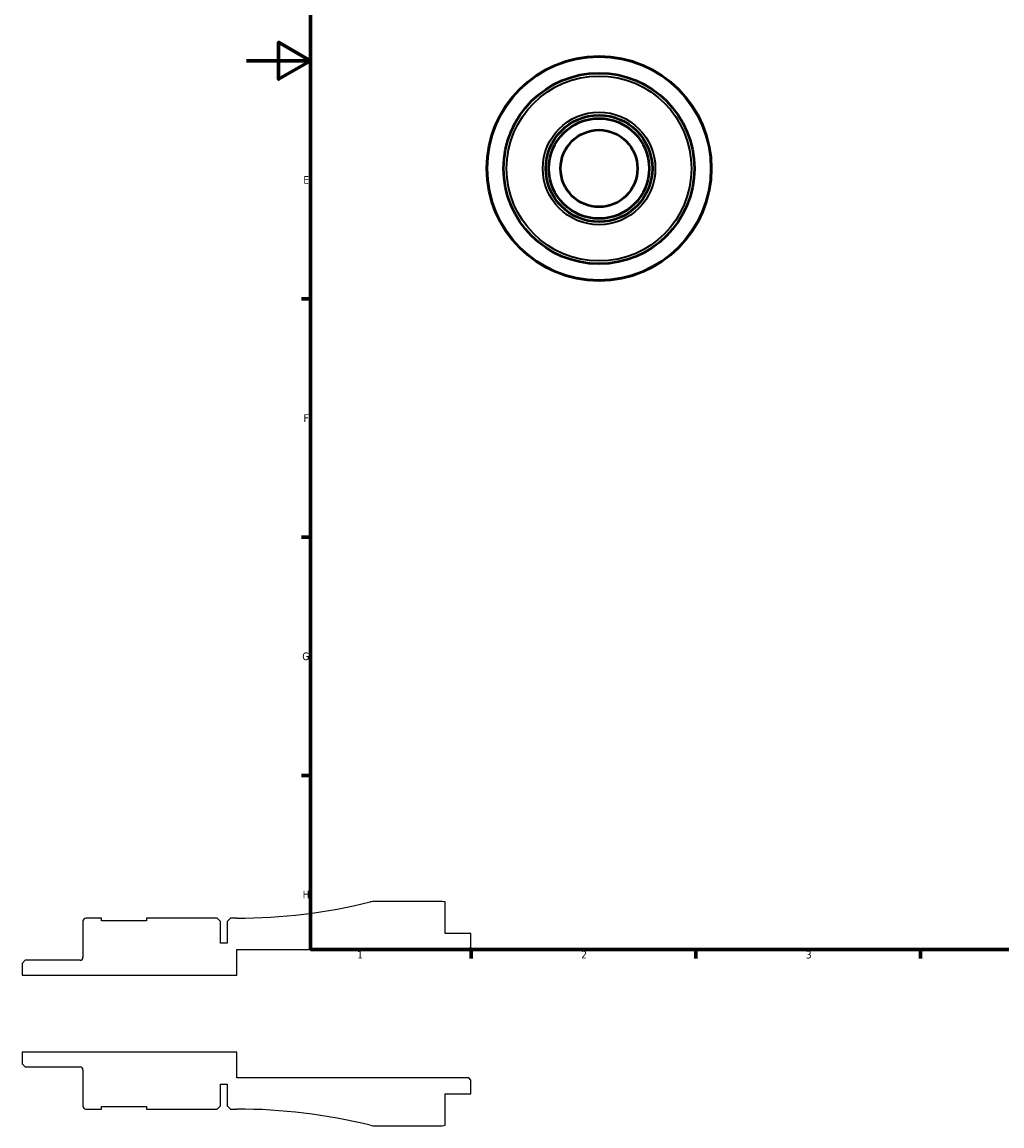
# Model space of a CAD drawing. Header units: millimetres. Extents: x -70 to 905, y -35 to 594.
# Tile 1 of 5: x -70 to 236, y -35 to 309. Entities that reach past the tile are written whole.
import ezdxf

# ---------------------------------------------------------------- set-up
doc = ezdxf.new("R2010")
doc.units = ezdxf.units.MM
for name, color, linetype, lineweight in [('Border (ANSI)', 7, 'Continuous', 70), ('Visible (ANSI)', 7, 'Continuous', 50), ('Visible Narrow (ANSI)', 7, 'Continuous', 35)]:
    doc.layers.add(name, color=color, linetype=linetype, lineweight=lineweight)
doc.styles.add('Note Text (ANSI)', font='tahoma.ttf')

# ---------------------------------------------------------------- blocks, each defined once
blk = doc.blocks.new('Borders Default Border')
at = {"layer": 'Border (ANSI)'}
for p, q in [((20, 222.75), (17.2, 222.75)), ((20, 148.5), (17.2, 148.5)), ((20, 74.25), (17.2, 74.25)), ((70.08, 20), (70.08, 17.2)), ((140.17, 20), (140.17, 17.2)), ((210.25, 20), (210.25, 17.2))]:
    blk.add_line(p, q, dxfattribs=at)
at = {"layer": 'Border (ANSI)', "flags": 128}
for points in [[(20, 20), (20, 574), (821, 574), (821, 20), (20, 20)], [(0, 297), (20, 297), (10, 302.77), (10, 291.23), (20, 297)]]:
    blk.add_lwpolyline(points, dxfattribs=at)
at = {"layer": 'Border (ANSI)', "color": 5, "true_color": 0x0000ff, "char_height": 2.4, "attachment_point": 7, "style": 'Note Text (ANSI)'}
for s, insert in [('E', (17.71, 258.68)), ('F', (17.78, 184.43)), ('G', (17.4, 110.13)), ('H', (17.53, 35.93)), ('1', (34.5, 17.2)), ('2', (104.4, 17.2)), ('3', (174.46, 17.15))]:
    blk.add_mtext(s, dxfattribs=dict(at, insert=insert))

msp = doc.modelspace()

# ---------------------------------------------------------------- linework, layer by layer
for p, q in [((59.9988, 35), (40.198, 35)), ((61.9988, 25), (61.9988, 34.798)), ((-51.0012, 28.825), (-51.0012, 17.5495)), ((-45.1762, 29.75), (-50.0762, 29.75)), ((-45.1762, 28.95), (-45.1762, 29.75)), ((-31.1762, 28.95), (-45.1762, 28.95)), ((-9.1012, 29.75), (-31.1762, 29.75)), ((-31.1762, 29.75), (-31.1762, 28.95)), ((-8.1012, 28.75), (-9.1012, 29.75)), ((-8.1012, 22), (-8.1012, 28.75)), ((-5.0012, 29.75), (-6.0012, 28.75)), ((-6.0012, 28.75), (-6.0012, 22)), ((-3.0012, 29.75), (-5.0012, 29.75)), ((69.9988, 25), (61.9988, 25)), ((69.9988, 20.7), (69.9988, 25)), ((-6.0012, 22), (-8.1012, 22)), ((69.2988, 20), (69.9988, 20.7)), ((-3.0012, 12), (-3.0012, 20)), ((-3.0012, 20), (69.2988, 20)), ((-69.0038, 16.6245), (-70.0012, 15.627)), ((-70.0012, 15.627), (-70.0012, 12)), ((-51.9262, 16.6245), (-69.0038, 16.6245)), ((-70.0012, 12), (-3.0012, 12)), ((-3.0012, -12), (-70.0012, -12)), ((-70.0012, -12), (-70.0012, -15.627)), ((-3.0012, -20), (-3.0012, -12)), ((-70.0012, -15.627), (-69.0038, -16.6245)), ((-69.0038, -16.6245), (-51.9262, -16.6245)), ((-51.0012, -17.5495), (-51.0012, -28.825)), ((69.2988, -20), (-3.0012, -20)), ((69.9988, -20.7), (69.2988, -20)), ((-8.1012, -28.75), (-8.1012, -22)), ((-8.1012, -22), (-6.0012, -22)), ((-6.0012, -22), (-6.0012, -28.75)), ((69.9988, -25), (69.9988, -20.7)), ((61.9988, -34.798), (61.9988, -25)), ((61.9988, -25), (69.9988, -25)), ((-50.0762, -29.75), (-45.1762, -29.75)), ((-45.1762, -29.75), (-45.1762, -28.95)), ((-45.1762, -28.95), (-31.1762, -28.95)), ((-31.1762, -28.95), (-31.1762, -29.75)), ((-31.1762, -29.75), (-9.1012, -29.75)), ((-9.1012, -29.75), (-8.1012, -28.75)), ((-6.0012, -28.75), (-5.0012, -29.75)), ((-5.0012, -29.75), (-3.0012, -29.75)), ((40.198, -35), (59.9988, -35))]:
    msp.add_line(p, q)
for centre, major_axis, start_param, end_param in [((-3.0012, 203.106), (-168.3098, -41.5226), 1.32892271, 1.57079633), ((40.198, 28), (-7, 0), 4.71238898, 4.9542626), ((59.9988, 25), (-9.798, 2), 4.71238898, 4.9137469), ((-50.0762, 28.825), (-0.925, 0), 4.71238898, 6.28318531), ((-51.9262, 17.5495), (0, -0.925), 0, 1.57079633), ((-51.9262, -17.5495), (0.925, 0), 0, 1.57079633), ((-50.0762, -28.825), (0, -0.925), 4.71238898, 6.28318531), ((-3.0012, -203.106), (173.356, 0), 1.32892271, 1.57079633), ((40.198, -28), (6.7962, -1.6767), 4.71238898, 4.9542626), ((59.9988, -25), (10, 0), 4.71238898, 4.9137469)]:
    msp.add_ellipse(centre, major_axis=major_axis, ratio=1, start_param=start_param, end_param=end_param)
at = {"layer": 'Visible (ANSI)'}
for radius in [35, 29.75, 16.6245, 15.627, 12]:
    msp.add_circle((109.9585, 263.4274), radius, dxfattribs=at)
at = {"layer": 'Visible Narrow (ANSI)'}
for radius in [34.7962, 28.825, 17.5495]:
    msp.add_circle((109.9585, 263.4274), radius, dxfattribs=at)

# ---------------------------------------------------------------- block references
msp.add_blockref('Borders Default Border', (0, 0))

doc.saveas('drawing.dxf')
